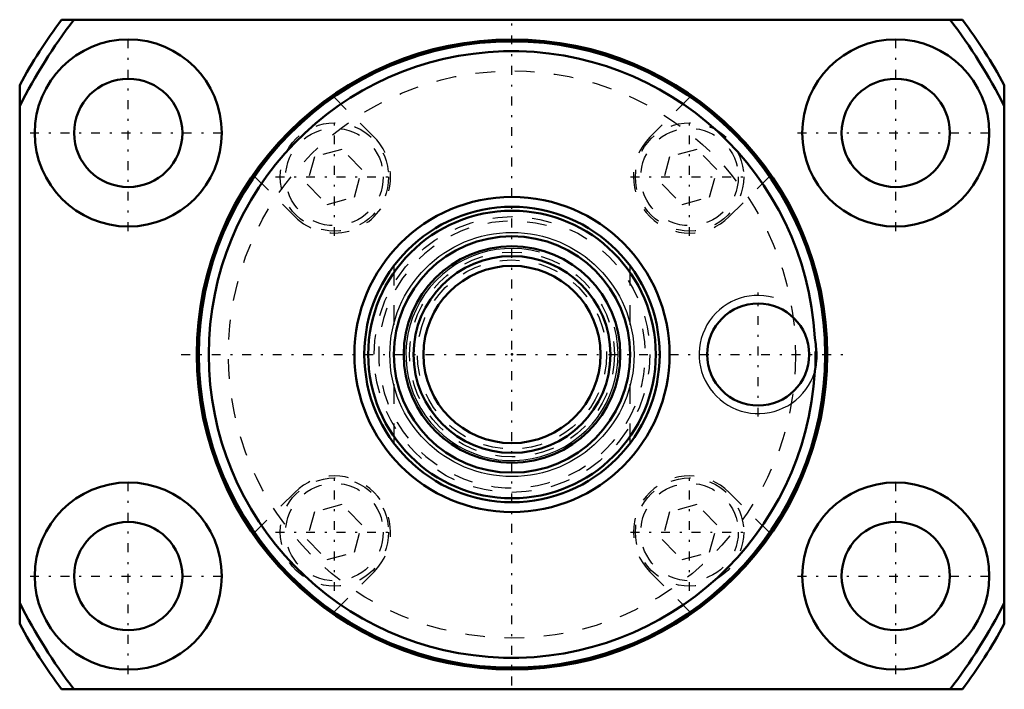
# Model space of a CAD drawing. Header units: millimetres. Extents: x -25 to 25, y -17 to 17.
import ezdxf

# ---------------------------------------------------------------- set-up
doc = ezdxf.new("R2010")
doc.units = ezdxf.units.MM
doc.linetypes.add('Center', pattern=[1.5, 0.45, -0.5, 0.05, -0.5])
doc.linetypes.add('Dashed', pattern=[2, 1, -1])
for name, color, linetype, lineweight in [('2d ConnectionPoints', 7, 'Continuous', 50), ('AM_0', 7, 'Continuous', 50), ('AM_4', 3, 'Continuous', 25), ('AM_5', 3, 'Continuous', 25), ('AM_7', 7, 'Center', 25), ('AM_9', 6, 'Dashed', 25)]:
    doc.layers.add(name, color=color, linetype=linetype, lineweight=lineweight)

# ---------------------------------------------------------------- blocks, each defined once
blk = doc.blocks.new('1_BNK_1616_3_6G0_771LC5Y0_Nut_0_in_BNK1616_3_6G0_771LC5Y_3630__2')
at = {"layer": 'AM_0'}
for p, q in [((22.875, 17), (-22.875, 17)), ((-25, 13.684), (-25, -13.684)), ((25, -13.684), (25, 13.684)), ((-22.875, -17), (22.875, -17))]:
    blk.add_line(p, q, dxfattribs=at)
blk.add_lwpolyline([(15.376, 0.852), (15.423, 0.512), (15.447, 0.169), (15.446, -0.186), (15.421, -0.539), (15.376, -0.852)], dxfattribs=at)
for centre, radius in [((-19.486, 11.25), 4.75), ((0, 0), 16), ((19.486, 11.25), 4.75), ((0, 0), 15.9), ((-19.486, 11.25), 2.75), ((19.486, 11.25), 2.75), ((12.5, 0), 2.594), ((-19.486, -11.25), 4.75), ((19.486, -11.25), 4.75), ((-19.486, -11.25), 2.75), ((19.486, -11.25), 2.75)]:
    blk.add_circle(centre, radius, dxfattribs=at)
for radius, start, end in [(28, 26.7655, 37.3832), (28.5, 143.381, 151.3056), (28, 142.6168, 153.2345), (28.5, 28.6944, 36.619), (15.4, 3.1724, 356.8276), (28, 206.7655, 217.3832), (28, 322.6168, 333.2345), (28.5, 208.6944, 216.619), (28.5, 323.381, 331.3056)]:
    blk.add_arc((0, 0), radius, start, end, dxfattribs=at)
at = {"layer": 'AM_5'}
blk.add_arc((12.5, 0), 3, 75, 15, dxfattribs=at)
at = {"layer": 'AM_7'}
for p, q in [((0, -16.8), (0, 16.8)), ((-19.486, 6.262), (-19.486, 16.238)), ((19.486, 6.262), (19.486, 16.238)), ((-9.016, 6.023), (-9.016, 12.008)), ((9.016, 6.023), (9.016, 12.008)), ((-24.473, 11.25), (-14.498, 11.25)), ((14.498, 11.25), (24.473, 11.25)), ((-12.008, 9.016), (-6.023, 9.016)), ((6.023, 9.016), (12.008, 9.016)), ((12.5, -3.15), (12.5, 3.15)), ((-16.8, 0), (16.8, 0)), ((-19.486, -16.238), (-19.486, -6.263)), ((-9.016, -12.008), (-9.016, -6.023)), ((9.016, -12.008), (9.016, -6.023)), ((19.486, -16.238), (19.486, -6.263)), ((-12.008, -9.016), (-6.023, -9.016)), ((6.023, -9.016), (12.008, -9.016)), ((-24.473, -11.25), (-14.498, -11.25)), ((14.498, -11.25), (24.473, -11.25))]:
    blk.add_line(p, q, dxfattribs=at)
at = {"layer": 'AM_9'}
for p, q in [((-7, 11.031), (-9.046, 13.076)), ((9.046, 13.076), (7, 11.031)), ((-10.036, 10.036), (-10.41, 8.642)), ((-8.642, 10.41), (-10.036, 10.036)), ((-7.621, 9.389), (-8.642, 10.41)), ((7.995, 10.036), (7.621, 8.642)), ((9.389, 10.41), (7.995, 10.036)), ((10.41, 9.389), (9.389, 10.41)), ((-13.076, 9.046), (-11.031, 7)), ((-7.995, 7.995), (-7.621, 9.389)), ((10.036, 7.995), (10.41, 9.389)), ((11.031, 7), (13.076, 9.046)), ((-10.41, 8.642), (-9.389, 7.621)), ((7.621, 8.642), (8.642, 7.621)), ((-9.389, 7.621), (-7.995, 7.995)), ((8.642, 7.621), (10.036, 7.995)), ((-11.031, -7), (-13.076, -9.046)), ((13.076, -9.046), (11.031, -7)), ((-10.036, -7.995), (-10.41, -9.389)), ((-8.642, -7.621), (-10.036, -7.995)), ((-7.621, -8.642), (-8.642, -7.621)), ((7.995, -7.995), (7.621, -9.389)), ((9.389, -7.621), (7.995, -7.995)), ((10.41, -8.642), (9.389, -7.621)), ((-7.995, -10.036), (-7.621, -8.642)), ((10.036, -10.036), (10.41, -8.642)), ((-10.41, -9.389), (-9.389, -10.41)), ((7.621, -9.389), (8.642, -10.41)), ((-9.389, -10.41), (-7.995, -10.036)), ((8.642, -10.41), (10.036, -10.036)), ((-9.046, -13.076), (-7, -11.031)), ((7, -11.031), (9.046, -13.076))]:
    blk.add_line(p, q, dxfattribs=at)
for centre, radius in [((0, 0), 14.4), ((-9.016, 9.016), 2.75), ((9.016, 9.016), 2.75), ((-9.016, 9.016), 2.475), ((9.016, 9.016), 2.475), ((-9.016, -9.016), 2.75), ((9.016, -9.016), 2.75), ((-9.016, -9.016), 2.475), ((9.016, -9.016), 2.475)]:
    blk.add_circle(centre, radius, dxfattribs=at)
for centre, radius, start, end in [((-9.016, 9.016), 2.85, 225, 45), ((9.016, 9.016), 2.85, 135, 315), ((0, 0), 15.4, 356.8276, 3.1724), ((-9.016, -9.016), 2.85, 315, 135), ((9.016, -9.016), 2.85, 45, 225)]:
    blk.add_arc(centre, radius, start, end, dxfattribs=at)
blk = doc.blocks.new('2_BNK_1616_3_6G0_771LC5Y_Shaft_0_in_BNK1616_3_6G0_771LC5Y_3630__2')
at = {"layer": 'AM_0'}
for radius in [8, 7.5, 7.3, 6, 5.5, 5, 4.5]:
    blk.add_circle((0, 0), radius, dxfattribs=at)
at = {"layer": 'AM_4'}
blk.add_circle((0, 0), 6.2, dxfattribs=at)
at = {"layer": 'AM_5', "linetype": 'Dashed'}
blk.add_arc((0, 0), 6.773, 75, 15, dxfattribs=at)
at = {"layer": 'AM_5'}
blk.add_arc((0, 0), 5.386, 75, 15, dxfattribs=at)
at = {"layer": 'AM_9'}
for p, q in [((-6, 4.5), (-6, -4.5)), ((6, -4.5), (6, 4.5))]:
    blk.add_line(p, q, dxfattribs=at)
for radius in [7, 5.2, 4.8]:
    blk.add_circle((0, 0), radius, dxfattribs=at)

msp = doc.modelspace()

# ---------------------------------------------------------------- linework, layer by layer
at = {"layer": '2d ConnectionPoints'}
msp.add_point((0, 0), dxfattribs=at)
msp.add_point((0, 0), dxfattribs=at)

# ---------------------------------------------------------------- block references
for name in ['1_BNK_1616_3_6G0_771LC5Y0_Nut_0_in_BNK1616_3_6G0_771LC5Y_3630__2', '2_BNK_1616_3_6G0_771LC5Y_Shaft_0_in_BNK1616_3_6G0_771LC5Y_3630__2']:
    msp.add_blockref(name, (0, 0))

doc.saveas('drawing.dxf')
